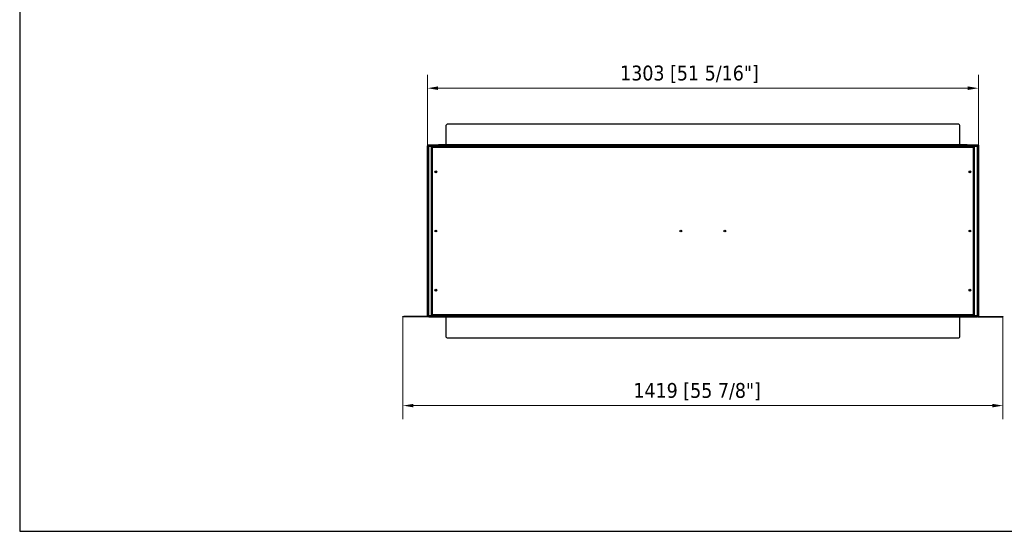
# Model space of a CAD drawing. Header units: millimetres. Extents: x 2790 to 6773, y 925 to 3800.
# Tile 1 of 6: x 2790 to 5118, y 925 to 2135. Entities that reach past the tile are written whole.
import ezdxf

# ---------------------------------------------------------------- set-up
doc = ezdxf.new("R2010")
doc.units = ezdxf.units.MM
doc.layers.add('KO', color=7, linetype='Continuous', lineweight=30)
doc.layers.add('PLA_wymiar', color=7, linetype='Continuous', lineweight=18, true_color=0xff4646)
doc.styles.add('Tekst_wymiaru (PLA_colour)', font='tahoma.ttf')
doc.dimstyles.new('PLANIKA_colour', dxfattribs={"dimscale": 10, "dimtxt": 3.5, "dimasz": 2.5, "dimexe": 3.175, "dimexo": 0, "dimgap": 0.762, "dimtad": 1, "dimdec": 0, "dimrnd": 1e-08, "dimtxsty": 'Tekst_wymiaru (PLA_colour)', "dimcen": 0.09, "dimdle": 10, "dimclrd": 256, "dimclre": 256, "dimclrt": 256, "dimadec": 1, "dimazin": 2, "dimtfac": 0.8, "dimtdec": 0, "dimtmove": 0, "dimatfit": 3, "dimfxl": 0, "dimtolj": 1, "dimlwd": -1, "dimlwe": -1, "dimarcsym": 0})

# ---------------------------------------------------------------- blocks, each defined once
blk = doc.blocks.new('*D132')
at = {"layer": 'Defpoints', "color": 0, "transparency": 16777216}
for p in [(3753.9, 1972.9), (3753.9, 1836.7), (5056.9, 1836.7)]:
    blk.add_point(p, dxfattribs=at)
at = {"layer": 'PLA_wymiar', "transparency": 16777216}
for p, q in [((3753.9, 1836.7), (3753.9, 2004.6)), ((5056.9, 1836.7), (5056.9, 2004.6)), ((5031.9, 1972.9), (3778.9, 1972.9))]:
    blk.add_line(p, q, dxfattribs=at)
for points in [[(3778.9, 1977.1), (3778.9, 1968.7), (3753.9, 1972.9)], [(5031.9, 1977.1), (5031.9, 1968.7), (5056.9, 1972.9)]]:
    blk.add_solid(points, dxfattribs=at)
at = {"layer": 'PLA_wymiar', "color": 11, "true_color": 0xff8080, "transparency": 16777216, "insert": (4373.5, 2026.3), "char_height": 35, "attachment_point": 2, "style": 'Tekst_wymiaru (PLA_colour)'}
blk.add_mtext('\\A1;1303 [51 5/16"]', dxfattribs=at)
blk = doc.blocks.new('*D133')
at = {"layer": 'Defpoints', "color": 0, "transparency": 16777216}
for p in [(3695.9, 1432), (5114.9, 1432), (5114.9, 1222)]:
    blk.add_point(p, dxfattribs=at)
at = {"layer": 'PLA_wymiar', "transparency": 16777216}
for p, q in [((3695.9, 1432), (3695.9, 1190.2)), ((5114.9, 1432), (5114.9, 1190.2)), ((3720.9, 1222), (5089.9, 1222))]:
    blk.add_line(p, q, dxfattribs=at)
for points in [[(3720.9, 1226.1), (3720.9, 1217.8), (3695.9, 1222)], [(5089.9, 1226.1), (5089.9, 1217.8), (5114.9, 1222)]]:
    blk.add_solid(points, dxfattribs=at)
at = {"layer": 'PLA_wymiar', "color": 11, "true_color": 0xff8080, "transparency": 16777216, "insert": (4391.7, 1275.4), "char_height": 35, "attachment_point": 2, "style": 'Tekst_wymiaru (PLA_colour)'}
blk.add_mtext('\\A1;1419 [55 7/8"]', dxfattribs=at)

msp = doc.modelspace()

# ---------------------------------------------------------------- linework, layer by layer
at = {"color": 7, "linetype": 'Continuous', "lineweight": 25}
for p, q in [((5008.4, 1888), (3802.4, 1888)), ((3797.4, 1883), (3797.4, 1839)), ((5013.4, 1839), (5013.4, 1883)), ((3753.9, 1838), (3753.9, 1837)), ((3754.9, 1838), (3753.9, 1838)), ((3754.9, 1837), (3753.9, 1837)), ((3753.9, 1836.7), (3754.9, 1836.7)), ((3753.9, 1834.7), (3753.9, 1836.7)), ((3754.9, 1834.7), (3753.9, 1834.7)), ((3753.9, 1435.3), (3753.9, 1834.7)), ((3754.9, 1838), (3754.9, 1837)), ((3775.4, 1838), (3754.9, 1838)), ((3754.9, 1836.7), (3754.9, 1837)), ((5055.9, 1837), (3754.9, 1837)), ((3754.9, 1836.7), (3754.9, 1433.3)), ((3755.9, 1836.7), (3754.9, 1836.7)), ((3755.9, 1836.7), (3755.9, 1433.3)), ((3756.9, 1836), (5053.9, 1836)), ((3756.9, 1434), (3756.9, 1836)), ((3763.9, 1834.5), (3764.9, 1834.5)), ((3763.9, 1833.5), (3763.9, 1834.5)), ((3764.9, 1833.5), (3763.9, 1833.5)), ((3763.9, 1833.5), (3763.9, 1833)), ((3763.9, 1833), (3765.4, 1833)), ((3763.9, 1437), (3763.9, 1833)), ((3764.9, 1834.5), (3764.9, 1833.5)), ((3764.9, 1833), (3764.9, 1833.5)), ((3765.4, 1832.5), (3765.4, 1834.5)), ((5045.4, 1834.5), (3765.4, 1834.5)), ((3765.4, 1832.5), (3765.4, 1437.5)), ((5045.4, 1832.5), (3765.4, 1832.5)), ((3775.4, 1838), (3775.4, 1839)), ((3775.4, 1839), (3780.4, 1839)), ((3780.4, 1838), (3775.4, 1838)), ((3780.4, 1839), (3780.4, 1838)), ((5030.4, 1839), (3780.4, 1839)), ((5030.4, 1838), (3780.4, 1838)), ((5030.4, 1838), (5030.4, 1839)), ((5030.4, 1839), (5035.4, 1839)), ((5035.4, 1838), (5030.4, 1838)), ((5035.4, 1839), (5035.4, 1838)), ((5055.9, 1838), (5035.4, 1838)), ((5045.4, 1834.5), (5045.4, 1832.5)), ((5045.4, 1833), (5046.9, 1833)), ((5045.4, 1437.5), (5045.4, 1832.5)), ((5045.9, 1834.5), (5046.9, 1834.5)), ((5045.9, 1833.5), (5045.9, 1834.5)), ((5046.9, 1833.5), (5045.9, 1833.5)), ((5045.9, 1833), (5045.9, 1833.5)), ((5046.9, 1834.5), (5046.9, 1833.5)), ((5046.9, 1833), (5046.9, 1833.5)), ((5046.9, 1833), (5046.9, 1437)), ((5053.9, 1836), (5053.9, 1434)), ((5054.9, 1836.7), (5055.9, 1836.7)), ((5054.9, 1433.3), (5054.9, 1836.7)), ((5055.9, 1838), (5056.9, 1838)), ((5055.9, 1838), (5055.9, 1837)), ((5055.9, 1837), (5055.9, 1836.7)), ((5055.9, 1837), (5056.9, 1837)), ((5055.9, 1836.7), (5056.9, 1836.7)), ((5055.9, 1433.3), (5055.9, 1836.7)), ((5056.9, 1834.7), (5055.9, 1834.7)), ((5056.9, 1838), (5056.9, 1837)), ((5056.9, 1836.7), (5056.9, 1834.7)), ((5056.9, 1834.7), (5056.9, 1435.3)), ((3695.9, 1432), (3695.9, 1433)), ((3695.9, 1433), (3697.9, 1433)), ((3697.9, 1432), (3695.9, 1432)), ((3697.9, 1433), (3697.9, 1432)), ((3754.9, 1433), (3697.9, 1433)), ((3754.9, 1432), (3697.9, 1432)), ((3753.9, 1435.3), (3754.9, 1435.3)), ((3753.9, 1433.3), (3753.9, 1435.3)), ((3754.9, 1433.3), (3753.9, 1433.3)), ((3754.9, 1433), (3754.9, 1433.3)), ((3755.9, 1433.3), (3754.9, 1433.3)), ((3754.9, 1432), (3754.9, 1433)), ((3754.9, 1433), (3756.9, 1433)), ((3756.9, 1432), (3754.9, 1432)), ((5053.9, 1434), (3756.9, 1434)), ((3756.9, 1433), (3756.9, 1432)), ((3756.9, 1433), (5053.9, 1433)), ((3756.9, 1432), (5053.9, 1432)), ((3765.4, 1437), (3763.9, 1437)), ((3763.9, 1437), (3763.9, 1436.5)), ((3763.9, 1436.5), (3764.9, 1436.5)), ((3763.9, 1435.5), (3763.9, 1436.5)), ((3764.9, 1435.5), (3763.9, 1435.5)), ((3764.9, 1437), (3764.9, 1436.5)), ((3764.9, 1436.5), (3764.9, 1435.5)), ((3765.4, 1437.5), (5045.4, 1437.5)), ((3765.4, 1435.5), (3765.4, 1437.5)), ((3765.4, 1435.5), (5045.4, 1435.5)), ((3797.4, 1432), (3797.4, 1387)), ((5013.4, 1387), (5013.4, 1432)), ((5045.4, 1437.5), (5045.4, 1435.5)), ((5046.9, 1437), (5045.4, 1437)), ((5045.9, 1437), (5045.9, 1436.5)), ((5045.9, 1436.5), (5046.9, 1436.5)), ((5045.9, 1435.5), (5045.9, 1436.5)), ((5046.9, 1435.5), (5045.9, 1435.5)), ((5046.9, 1436.5), (5046.9, 1437)), ((5046.9, 1436.5), (5046.9, 1435.5)), ((5053.9, 1432), (5053.9, 1433)), ((5053.9, 1433), (5055.9, 1433)), ((5055.9, 1432), (5053.9, 1432)), ((5054.9, 1433.3), (5055.9, 1433.3)), ((5055.9, 1435.3), (5056.9, 1435.3)), ((5055.9, 1433.3), (5055.9, 1433)), ((5056.9, 1433.3), (5055.9, 1433.3)), ((5055.9, 1433), (5112.9, 1433)), ((5055.9, 1433), (5055.9, 1432)), ((5055.9, 1432), (5112.9, 1432)), ((5056.9, 1435.3), (5056.9, 1433.3)), ((5112.9, 1432), (5112.9, 1433)), ((5112.9, 1433), (5114.9, 1433)), ((5114.9, 1432), (5112.9, 1432)), ((5114.9, 1433), (5114.9, 1432)), ((3802.4, 1382), (5008.4, 1382))]:
    msp.add_line(p, q, dxfattribs=at)
at = {"color": 7, "linetype": 'Continuous', "lineweight": 25, "flags": 128}
for points in [[(3755, 1837), (3754.9, 1836.7), (3754.9, 1836.7)], [(5055.9, 1836.7), (5055.8, 1836.7), (5055.8, 1836.9)], [(3754.9, 1433.3), (3754.9, 1433.2), (3755, 1433)], [(5055.8, 1433), (5055.8, 1433.2), (5055.9, 1433.3)]]:
    msp.add_lwpolyline(points, dxfattribs=at)
at = {"color": 7, "linetype": 'Continuous', "lineweight": 25}
for centre, radius in [((3773.9, 1775), 2.15), ((3773.9, 1775), 1.7), ((5036.9, 1775), 2.15), ((5036.9, 1775), 1.7), ((3773.9, 1635), 2.15), ((3773.9, 1635), 1.7), ((4353.4, 1635), 2.15), ((4457.4, 1635), 2.15), ((5036.9, 1635), 2.15), ((5036.9, 1635), 1.7), ((3773.9, 1495), 2.15), ((3773.9, 1495), 1.7), ((5036.9, 1495), 2.15), ((5036.9, 1495), 1.7)]:
    msp.add_circle(centre, radius, dxfattribs=at)
for centre, start, end in [((3802.4, 1883), 90, 180), ((5008.4, 1883), 0, 90), ((3802.4, 1387), 180, 270), ((5008.4, 1387), 270, 0)]:
    msp.add_arc(centre, 5, start, end, dxfattribs=at)
for points, knots in [([(3756.9, 1836), (3756.7, 1836.1), (3756.5, 1836.2), (3756.2, 1836.5), (3756, 1836.6), (3755.7, 1836.8), (3755.5, 1836.8), (3755.2, 1836.9), (3755, 1837), (3754.9, 1837)], [0, 0, 0, 0, 0.25, 0.25, 0.5, 0.5, 0.75, 0.75, 1, 1, 1, 1]), ([(3755.9, 1836.7), (3755.9, 1836.6), (3755.9, 1836.5), (3756, 1836.4), (3756.1, 1836.4), (3756.3, 1836.2), (3756.6, 1836.1), (3756.9, 1836)], [0, 0, 0, 0, 0.25, 0.25, 0.5, 0.5, 1, 1, 1, 1]), ([(5055.9, 1837), (5055.7, 1837), (5055.5, 1836.9), (5055.2, 1836.8), (5055, 1836.8), (5054.7, 1836.6), (5054.5, 1836.5), (5054.2, 1836.2), (5054, 1836.1), (5053.9, 1836)], [0, 0, 0, 0, 0.25, 0.25, 0.5, 0.5, 0.75, 0.75, 1, 1, 1, 1]), ([(5053.9, 1836), (5054, 1836), (5054.1, 1836.1), (5054.4, 1836.2), (5054.5, 1836.2), (5054.7, 1836.4), (5054.7, 1836.4), (5054.8, 1836.5), (5054.9, 1836.6), (5054.9, 1836.7)], [0, 0, 0, 0, 0.25, 0.25, 0.5, 0.5, 0.75, 0.75, 1, 1, 1, 1]), ([(3754.9, 1433), (3755, 1433), (3755.2, 1433), (3755.5, 1433.1), (3755.7, 1433.2), (3756, 1433.3), (3756.2, 1433.5), (3756.5, 1433.7), (3756.7, 1433.8), (3756.9, 1434)], [0, 0, 0, 0, 0.25, 0.25, 0.5, 0.5, 0.75, 0.75, 1, 1, 1, 1]), ([(3756.9, 1434), (3756.7, 1433.9), (3756.6, 1433.8), (3756.4, 1433.7), (3756.3, 1433.7), (3756, 1433.5), (3755.9, 1433.4), (3755.9, 1433.3)], [0, 0, 0, 0, 0.25, 0.25, 0.5, 0.5, 1, 1, 1, 1]), ([(5053.9, 1434), (5054, 1433.8), (5054.2, 1433.7), (5054.5, 1433.5), (5054.7, 1433.3), (5055, 1433.2), (5055.2, 1433.1), (5055.5, 1433), (5055.7, 1433), (5055.9, 1433)], [0, 0, 0, 0, 0.25, 0.25, 0.5, 0.5, 0.75, 0.75, 1, 1, 1, 1]), ([(5054.9, 1433.3), (5054.9, 1433.3), (5054.8, 1433.4), (5054.7, 1433.5), (5054.7, 1433.5), (5054.5, 1433.7), (5054.4, 1433.7), (5054.1, 1433.8), (5054, 1433.9), (5053.9, 1434)], [0, 0, 0, 0, 0.25, 0.25, 0.5, 0.5, 0.75, 0.75, 1, 1, 1, 1])]:
    msp.add_open_spline(points, degree=3, knots=knots, dxfattribs=at)
at = {"layer": 'KO'}
msp.add_lwpolyline([(2789.7, 924.6), (6773, 924.6), (6773, 3799.5), (2789.7, 3799.5)], close=True, dxfattribs=at)

# ---------------------------------------------------------------- dimensions: what is measured, and where the dimension line sits
at = {"layer": 'PLA_wymiar'}
for base, p1, p2, picture, middle in [((3753.9, 1972.9), (5056.9, 1836.7), (3753.9, 1836.7), '*D132', (4373.5, 1972.9)), ((5114.9, 1222), (3695.9, 1432), (5114.9, 1432), '*D133', (4391.7, 1222))]:
    dim = msp.add_linear_dim(base=base, p1=p1, p2=p2, dimstyle='PLANIKA_colour', override={"dimtdec": 2, "dimtofl": 0, "dimatfit": 1}, dxfattribs=at)
    dim.commit()
    dim.dimension.update_dxf_attribs({"geometry": picture, "text_midpoint": middle, "dimtype": 160})

doc.saveas('drawing.dxf')
